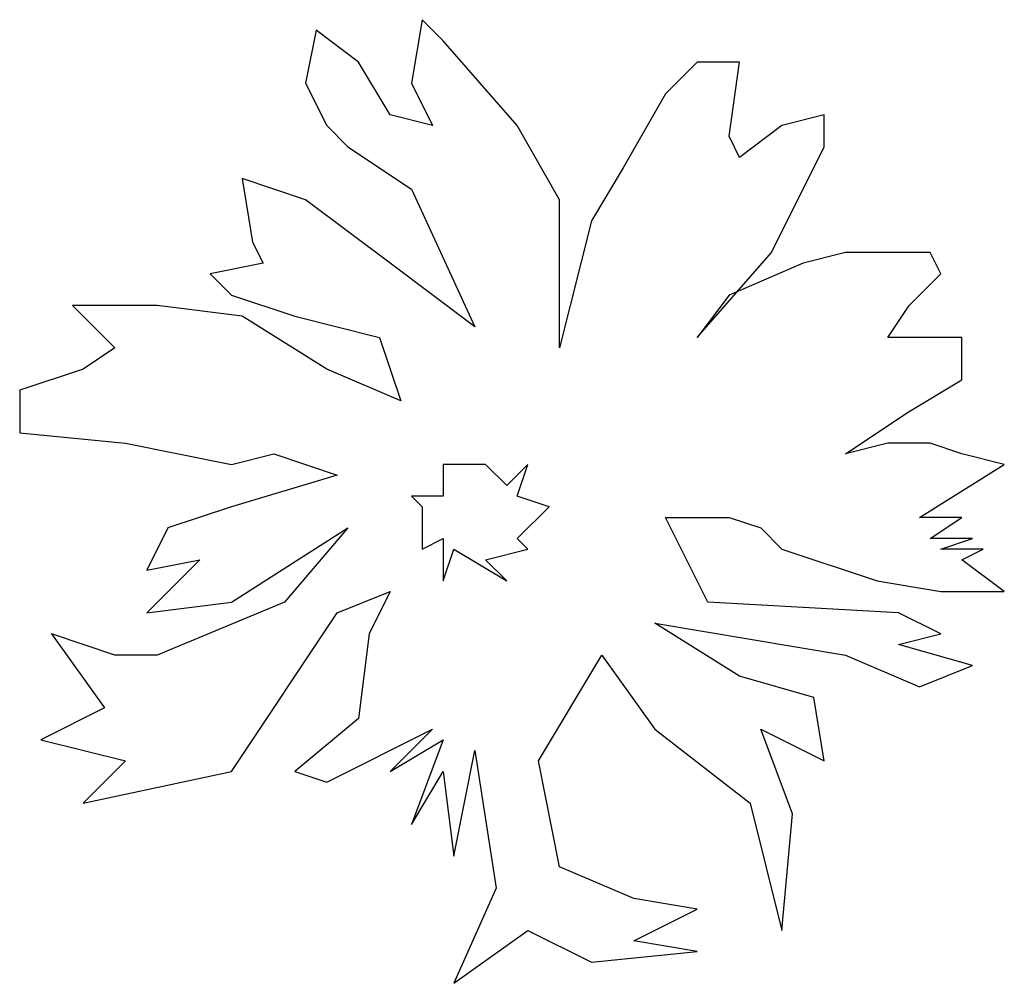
# Model space of a CAD drawing. Extents: x -5.3 to 5.9, y -5.3 to 5.6.
import ezdxf

# ---------------------------------------------------------------- set-up
doc = ezdxf.new("R2010")
doc.units = 0
doc.header["$MEASUREMENT"] = 0
doc.layers.get('0').update_dxf_attribs({"linetype": 'CONTINUOUS'})

msp = doc.modelspace()

# ---------------------------------------------------------------- linework, layer by layer
for p, q in [((-0.72, 5.64), (-0.84, 4.92)), ((-0.48, 5.4), (-0.72, 5.64)), ((-1.92, 5.52), (-2.04, 4.92)), ((-1.44, 5.16), (-1.92, 5.52)), ((0.36, 4.44), (-0.48, 5.4)), ((-1.08, 4.56), (-1.44, 5.16)), ((2.4, 5.16), (2.04, 4.8)), ((2.88, 5.16), (2.4, 5.16)), ((2.76, 4.32), (2.88, 5.16)), ((-2.04, 4.92), (-1.8, 4.44)), ((-0.84, 4.92), (-0.6, 4.44)), ((2.04, 4.8), (1.56, 3.96)), ((-0.6, 4.44), (-1.08, 4.56)), ((3.84, 4.56), (3.36, 4.44)), ((3.84, 4.2), (3.84, 4.56)), ((-1.8, 4.44), (-1.56, 4.2)), ((0.84, 3.6), (0.36, 4.44)), ((3.36, 4.44), (2.88, 4.08)), ((2.88, 4.08), (2.76, 4.32)), ((-1.56, 4.2), (-0.84, 3.72)), ((3.24, 3), (3.84, 4.2)), ((1.56, 3.96), (1.2, 3.36)), ((-2.04, 3.6), (-2.76, 3.84)), ((-2.76, 3.84), (-2.64, 3.12)), ((-0.84, 3.72), (-0.12, 2.16)), ((-1.08, 2.88), (-2.04, 3.6)), ((0.84, 2.52), (0.84, 3.6)), ((1.2, 3.36), (0.84, 1.92)), ((-2.64, 3.12), (-2.52, 2.88)), ((2.4, 2.04), (3.24, 3)), ((4.08, 3), (3.6, 2.88)), ((5.04, 3), (4.08, 3)), ((5.16, 2.76), (5.04, 3)), ((-2.52, 2.88), (-3.12, 2.76)), ((-0.12, 2.16), (-1.08, 2.88)), ((3.6, 2.88), (2.76, 2.52)), ((-3.12, 2.76), (-2.88, 2.52)), ((4.8, 2.4), (5.16, 2.76)), ((-2.88, 2.52), (-2.16, 2.28)), ((0.84, 1.92), (0.84, 2.52)), ((2.76, 2.52), (2.4, 2.04)), ((-3.72, 2.4), (-4.68, 2.4)), ((-4.68, 2.4), (-4.2, 1.92)), ((-2.76, 2.28), (-3.72, 2.4)), ((4.56, 2.04), (4.8, 2.4)), ((-1.8, 1.68), (-2.76, 2.28)), ((-2.16, 2.28), (-1.2, 2.04)), ((-1.2, 2.04), (-0.96, 1.32)), ((5.28, 2.04), (4.56, 2.04)), ((5.4, 2.04), (5.28, 2.04)), ((5.4, 1.56), (5.4, 2.04)), ((-4.2, 1.92), (-4.56, 1.68)), ((-4.56, 1.68), (-5.28, 1.44)), ((-0.96, 1.32), (-1.8, 1.68)), ((4.8, 1.2), (5.4, 1.56)), ((-5.28, 1.44), (-5.28, 0.96)), ((4.08, 0.72), (4.8, 1.2)), ((-5.28, 0.96), (-4.08, 0.84)), ((-4.08, 0.84), (-2.88, 0.6)), ((4.56, 0.84), (4.08, 0.72)), ((5.04, 0.84), (4.56, 0.84)), ((5.4, 0.72), (5.04, 0.84)), ((-2.88, 0.6), (-2.4, 0.72)), ((-2.4, 0.72), (-1.68, 0.48)), ((5.88, 0.6), (5.4, 0.72)), ((0, 0.6), (-0.48, 0.6)), ((-0.48, 0.6), (-0.48, 0.24)), ((0.24, 0.36), (0, 0.6)), ((0.48, 0.6), (0.24, 0.36)), ((0.36, 0.24), (0.48, 0.6)), ((4.92, 0), (5.88, 0.6)), ((-1.68, 0.48), (-2.88, 0.12)), ((-0.48, 0.24), (-0.84, 0.24)), ((-0.84, 0.24), (-0.72, 0.12)), ((0.72, 0.12), (0.36, 0.24)), ((-2.88, 0.12), (-3.6, -0.12)), ((-0.72, 0.12), (-0.72, -0.36)), ((0.36, -0.24), (0.72, 0.12)), ((2.04, 0), (2.76, 0)), ((2.52, -0.96), (2.04, 0)), ((2.76, 0), (3.12, -0.12)), ((5.4, 0), (4.92, 0)), ((5.04, -0.24), (5.4, 0)), ((-3.6, -0.12), (-3.84, -0.6)), ((-2.88, -0.96), (-1.56, -0.12)), ((-1.56, -0.12), (-2.28, -0.96)), ((3.12, -0.12), (3.36, -0.36)), ((-0.72, -0.36), (-0.48, -0.24)), ((-0.48, -0.24), (-0.48, -0.72)), ((0.48, -0.36), (0.36, -0.24)), ((5.52, -0.24), (5.04, -0.24)), ((5.16, -0.36), (5.52, -0.24)), ((-0.48, -0.72), (-0.36, -0.36)), ((-0.36, -0.36), (0.24, -0.72)), ((0, -0.48), (0.48, -0.36)), ((3.36, -0.36), (4.44, -0.72)), ((5.64, -0.36), (5.16, -0.36)), ((5.4, -0.48), (5.64, -0.36)), ((-3.84, -0.6), (-3.24, -0.48)), ((-3.24, -0.48), (-3.84, -1.08)), ((0.24, -0.72), (0, -0.48)), ((5.88, -0.84), (5.4, -0.48)), ((4.44, -0.72), (5.16, -0.84)), ((-1.68, -1.08), (-1.08, -0.84)), ((-1.08, -0.84), (-1.32, -1.32)), ((5.16, -0.84), (5.88, -0.84)), ((-3.84, -1.08), (-2.88, -0.96)), ((-2.28, -0.96), (-3.72, -1.56)), ((4.68, -1.08), (2.52, -0.96)), ((-2.88, -2.88), (-1.68, -1.08)), ((5.16, -1.32), (4.68, -1.08)), ((2.88, -1.8), (1.92, -1.2)), ((1.92, -1.2), (4.08, -1.56)), ((-4.2, -1.56), (-4.92, -1.32)), ((-4.92, -1.32), (-4.32, -2.16)), ((-1.32, -1.32), (-1.44, -2.28)), ((4.68, -1.44), (5.16, -1.32)), ((5.52, -1.68), (4.68, -1.44)), ((-3.72, -1.56), (-4.2, -1.56)), ((0.6, -2.76), (1.32, -1.56)), ((1.32, -1.56), (1.92, -2.4)), ((4.08, -1.56), (4.92, -1.92)), ((4.92, -1.92), (5.52, -1.68)), ((3.72, -2.04), (2.88, -1.8)), ((3.84, -2.76), (3.72, -2.04)), ((-4.32, -2.16), (-5.04, -2.52)), ((-1.44, -2.28), (-2.16, -2.88)), ((-1.8, -3), (-0.6, -2.4)), ((-0.6, -2.4), (-1.08, -2.88)), ((1.92, -2.4), (3, -3.24)), ((3.48, -3.36), (3.12, -2.4)), ((3.12, -2.4), (3.84, -2.76)), ((-5.04, -2.52), (-4.08, -2.76)), ((-1.08, -2.88), (-0.48, -2.52)), ((-0.48, -2.52), (-0.84, -3.48)), ((-0.36, -3.84), (-0.12, -2.64)), ((-0.12, -2.64), (0.12, -4.2)), ((-4.08, -2.76), (-4.56, -3.24)), ((0.84, -3.96), (0.6, -2.76)), ((-4.56, -3.24), (-2.88, -2.88)), ((-2.16, -2.88), (-1.8, -3)), ((-0.84, -3.48), (-0.48, -2.88)), ((-0.48, -2.88), (-0.36, -3.84)), ((3, -3.24), (3.36, -4.68)), ((3.36, -4.68), (3.48, -3.36)), ((1.68, -4.32), (0.84, -3.96)), ((0.12, -4.2), (-0.36, -5.28)), ((2.4, -4.44), (1.68, -4.32)), ((1.68, -4.8), (2.4, -4.44)), ((-0.36, -5.28), (0.48, -4.68)), ((0.48, -4.68), (1.2, -5.04)), ((2.4, -4.92), (1.68, -4.8)), ((1.2, -5.04), (2.4, -4.92))]:
    msp.add_line(p, q)

doc.saveas('drawing.dxf')
